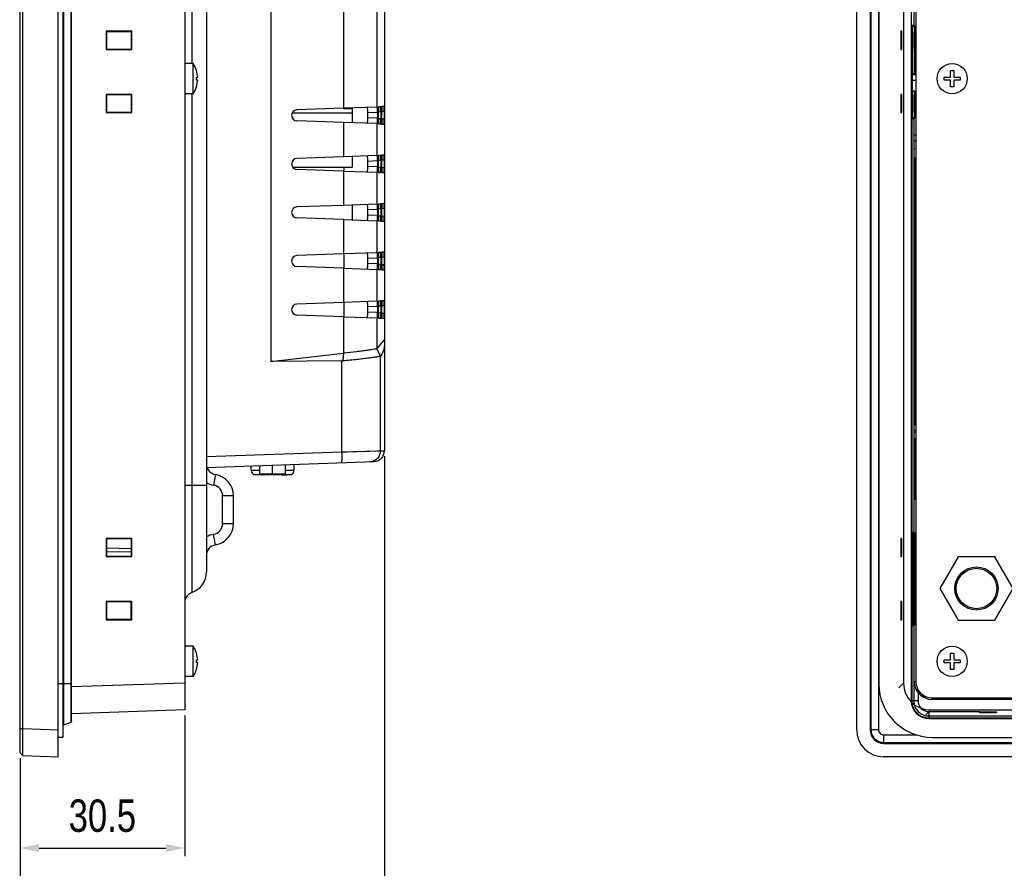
# Model space of a CAD drawing. Header units: millimetres. Extents: x 0 to 1189, y 0 to 841.
# Tile 12 of 28: x 620 to 802, y 317 to 475. Entities that reach past the tile are written whole.
import ezdxf

# ---------------------------------------------------------------- set-up
doc = ezdxf.new("R2010")
doc.units = ezdxf.units.MM
doc.header["$LTSCALE"] = 65.395
doc.header["$PDMODE"] = 3
doc.header["$PDSIZE"] = 8
doc.layers.get('0').update_dxf_attribs({"linetype": 'CONTINUOUS'})
doc.layers.get('Defpoints').update_dxf_attribs({"linetype": 'CONTINUOUS'})
for name, color, linetype in [('D_SUB_09P-SHAPE', 7, 'CONTINUOUS'), ('FR_HOST_COVER-LOCK-SHAPE', 7, 'CONTINUOUS'), ('FRONT_CASE-RC12_-SHAPE', 7, 'CONTINUOUS'), ('GASKET-TOPRC12W_REV01_REA-SHAPE', 7, 'CONTINUOUS'), ('GASKET-TOPRC12W_REV02_-SHAPE', 7, 'CONTINUOUS'), ('ISO7045-M3X5-4_8-SHAPE', 7, 'CONTINUOUS'), ('REAR_CASE-RC12-SHAPE', 7, 'CONTINUOUS'), ('REAR_COVER_RC1200WD-SHAPE', 7, 'CONTINUOUS'), ('SMPS_TOPRC_RC1-SHAPE', 7, 'CONTINUOUS'), ('STANDOFF_NTHRU_M8_-SHAPE', 7, 'CONTINUOUS'), ('TOPRC1200-DIM', 7, 'CONTINUOUS')]:
    doc.layers.add(name, color=color, linetype=linetype)
doc.styles.get("Standard").update_dxf_attribs({"font": 'malgun.ttf'})
doc.styles.add('TEXTSTYLE_1', font='gdt', dxfattribs={"width": 0.8})
doc.dimstyles.new('DIMSTYLE_2', dxfattribs={"dimtxt": 3.5, "dimasz": 3.5, "dimexe": 1.5, "dimexo": 1, "dimgap": 0.875, "dimtad": 1, "dimdec": 5, "dimdsep": 46, "dimtxsty": 'Standard', "dimblk": '_FILLED', "dimblk1": '_FILLED', "dimblk2": '_FILLED', "dimcen": 0.09, "dimadec": 5, "dimazin": 2, "dimtp": 0.3, "dimtm": 0.3, "dimtfac": 1, "dimtdec": 5, "dimtofl": 0, "dimtmove": 0, "dimatfit": 3, "dimldrblk": '_FILLED', "dimfxl": 1, "dimtolj": 1, "dimarcsym": 0})

# ---------------------------------------------------------------- blocks, each defined once
blk = doc.blocks.new('_FILLED')
at = {"color": 0, "linetype": 'ByBlock'}
blk.add_solid([(0, 0), (-1, 0.214), (-1, -0.214)], dxfattribs=at)
blk = doc.blocks.new('*D3')
at = {"layer": 'Defpoints', "color": 0, "linetype": 'Continuous', "transparency": 16777216}
for p in [(650.15, 346.85), (619.65, 338.91), (650.15, 321.26)]:
    blk.add_point(p, dxfattribs=at)
at = {"layer": 'TOPRC1200-DIM', "color": 0, "linetype": 'Continuous', "lineweight": -2, "transparency": 16777216}
for p, q in [((650.15, 345.85), (650.15, 319.76)), ((619.65, 337.91), (619.65, 319.76)), ((623.15, 321.26), (646.65, 321.26))]:
    blk.add_line(p, q, dxfattribs=at)
at = {"layer": 'TOPRC1200-DIM', "color": 0, "linetype": 'Continuous', "lineweight": -2, "transparency": 16777216, "xscale": 3.5, "yscale": 3.5, "zscale": 3.5, "rotation": 180}
blk.add_blockref('_FILLED', (619.65, 321.26), dxfattribs=at)
at = {"layer": 'TOPRC1200-DIM', "color": 0, "linetype": 'Continuous', "lineweight": -2, "transparency": 16777216, "xscale": 3.5, "yscale": 3.5, "zscale": 3.5}
blk.add_blockref('_FILLED', (650.15, 321.26), dxfattribs=at)
at = {"layer": 'TOPRC1200-DIM', "color": 0, "linetype": 'Continuous', "transparency": 16777216, "insert": (634.87, 330.26), "char_height": 6, "attachment_point": 2, "line_spacing_factor": 0.9, "style": 'TEXTSTYLE_1'}
blk.add_mtext('\\A1;30.5', dxfattribs=at)
blk = doc.blocks.new('*D4')
at = {"layer": 'Defpoints', "color": 0, "linetype": 'Continuous', "transparency": 16777216}
for p in [(687.15, 394.89), (619.65, 338.91), (687.15, 298.36)]:
    blk.add_point(p, dxfattribs=at)
at = {"layer": 'TOPRC1200-DIM', "color": 0, "linetype": 'Continuous', "lineweight": -2, "transparency": 16777216}
for p, q in [((687.15, 393.89), (687.15, 296.86)), ((619.65, 337.91), (619.65, 296.86)), ((623.15, 298.36), (683.65, 298.36))]:
    blk.add_line(p, q, dxfattribs=at)
at = {"layer": 'TOPRC1200-DIM', "color": 0, "linetype": 'Continuous', "lineweight": -2, "transparency": 16777216, "xscale": 3.5, "yscale": 3.5, "zscale": 3.5, "rotation": 180}
blk.add_blockref('_FILLED', (619.65, 298.36), dxfattribs=at)
at = {"layer": 'TOPRC1200-DIM', "color": 0, "linetype": 'Continuous', "lineweight": -2, "transparency": 16777216, "xscale": 3.5, "yscale": 3.5, "zscale": 3.5}
blk.add_blockref('_FILLED', (687.15, 298.36), dxfattribs=at)
at = {"layer": 'TOPRC1200-DIM', "color": 0, "linetype": 'Continuous', "transparency": 16777216, "insert": (653.35, 307.36), "char_height": 6, "attachment_point": 2, "line_spacing_factor": 0.9, "style": 'TEXTSTYLE_1'}
blk.add_mtext('\\A1;67.5', dxfattribs=at)

msp = doc.modelspace()

# ---------------------------------------------------------------- linework, layer by layer
at = {"layer": 'D_SUB_09P-SHAPE', "color": 7, "linetype": 'Continuous'}
for p, q in [((670.377886, 392.376886), (670.377886, 391.312508)), ((662.477886, 391.312508), (662.477886, 392.101012)), ((662.477886, 391.312508), (664.082886, 391.312508)), ((662.877886, 390.512508), (669.977886, 390.512508)), ((663.177886, 390.412508), (663.177886, 390.512508)), ((663.198099, 390.412508), (663.198099, 390.512508)), ((663.258737, 390.412508), (663.258737, 390.512508)), ((663.339588, 390.512508), (663.339588, 390.412508)), ((663.400226, 390.412508), (663.400226, 390.512508)), ((663.460865, 390.412508), (663.460865, 390.512508)), ((663.521503, 390.412508), (663.521503, 390.512508)), ((663.541716, 390.412508), (663.541716, 390.512508)), ((663.602354, 390.412508), (663.602354, 390.512508)), ((663.683205, 390.412508), (663.683205, 390.512508)), ((663.784269, 390.412508), (663.784269, 390.512508)), ((663.86512, 390.412508), (663.86512, 390.512508)), ((663.966184, 390.412508), (663.966184, 390.512508)), ((664.047035, 390.412508), (664.047035, 390.512508)), ((664.082886, 390.562508), (664.082886, 392.15706)), ((668.772886, 390.562508), (664.082886, 390.562508)), ((664.107673, 390.412508), (664.107673, 390.512508)), ((664.127886, 390.412508), (664.127886, 390.512508)), ((666.427886, 390.562508), (666.427886, 392.238949)), ((668.077886, 390.412508), (668.077886, 390.512508)), ((668.724694, 390.412508), (668.724694, 390.512508)), ((668.772886, 392.320839), (668.772886, 390.562508)), ((668.772886, 391.312508), (670.377886, 391.312508)), ((668.886396, 390.412508), (668.886396, 390.512508)), ((669.027886, 390.412508), (669.027886, 390.512508)), ((664.127886, 390.412508), (663.177886, 390.412508)), ((668.077886, 390.412508), (669.027886, 390.412508))]:
    msp.add_line(p, q, dxfattribs=at)
for centre, radius, start, end in [((663.477886, 391.312508), 1, 180, 233.13010235), ((666.069725, 390.85811), 1.537173, 191.1292901, 192.9928881), ((669.069725, 390.85811), 1.537173, 191.1292901, 192.9928881), ((669.377886, 391.312508), 1, 306.86989765, 0)]:
    msp.add_arc(centre, radius, start, end, dxfattribs=at)
at = {"layer": 'FR_HOST_COVER-LOCK-SHAPE', "color": 7, "linetype": 'Continuous'}
for p, q in [((619.547886, 361.455401), (619.547886, 354.869614)), ((619.647886, 361.162508), (619.547886, 361.162508)), ((619.647886, 355.162508), (619.547886, 355.162508))]:
    msp.add_line(p, q, dxfattribs=at)
for centre, start, end in [((619.747886, 361.455401), 120.05799439, 180), ((619.747886, 354.869614), 180, 239.94200561)]:
    msp.add_arc(centre, 0.2, start, end, dxfattribs=at)
at = {"layer": 'FRONT_CASE-RC12_-SHAPE', "color": 7, "linetype": 'Continuous'}
for p, q in [((619.647886, 338.906953), (619.647886, 591.318062)), ((626.647886, 338.162508), (626.647886, 592.062508)), ((620.147581, 343.386457), (620.147581, 586.838558)), ((774.667849, 343.159462), (774.667849, 587.065554)), ((777.169372, 587.062507), (777.169372, 343.162509)), ((777.220008, 587.011872), (777.220008, 343.213144)), ((777.320008, 587.011872), (777.320008, 343.213144)), ((778.720008, 587.011872), (778.720008, 343.213144)), ((650.147886, 583.377742), (650.147886, 346.847273)), ((783.352614, 578.380788), (783.352614, 351.844228)), ((785.317849, 473.731541), (785.317849, 550.493474)), ((635.557931, 472.652484), (635.557931, 469.272531)), ((640.330898, 472.6455), (635.557931, 472.652484)), ((635.557931, 472.652484), (635.635002, 472.575395)), ((640.330898, 472.6455), (640.260776, 472.575395)), ((640.330898, 469.279515), (640.330898, 472.6455)), ((782.843122, 472.652484), (782.843122, 469.272531)), ((783.009798, 472.6455), (782.843122, 472.652484)), ((783.009798, 469.279515), (783.009798, 472.6455)), ((784.948815, 473.731541), (784.948815, 456.493474)), ((784.948815, 473.731541), (785.067849, 473.612508)), ((785.317849, 473.731541), (784.948815, 473.731541)), ((785.067849, 464.742102), (785.067849, 473.612508)), ((785.067849, 473.612508), (785.436882, 473.612508)), ((785.436882, 473.612508), (785.317849, 473.731541)), ((785.436882, 464.742102), (785.436882, 473.612508)), ((635.635002, 472.575395), (635.635002, 469.349621)), ((640.260776, 472.575395), (635.635002, 472.575395)), ((640.260776, 469.349621), (640.260776, 472.575395)), ((785.017841, 469.349621), (785.017841, 472.575395)), ((785.017841, 472.575395), (785.050136, 472.575395)), ((785.050136, 472.575395), (785.050136, 469.349621)), ((635.557931, 469.272531), (635.635002, 469.349621)), ((635.557931, 469.272531), (640.330898, 469.279515)), ((635.635002, 469.349621), (640.260776, 469.349621)), ((640.330898, 469.279515), (640.260776, 469.349621)), ((782.843122, 469.272531), (783.009798, 469.279515)), ((785.050136, 469.349621), (785.017841, 469.349621)), ((785.067849, 464.742102), (784.964174, 464.612508)), ((784.964174, 464.612508), (784.964174, 461.612508)), ((784.964174, 464.612508), (785.617849, 464.612508)), ((784.964174, 463.612508), (785.617849, 463.612508)), ((785.436882, 464.742102), (785.067849, 464.742102)), ((785.436882, 464.742102), (785.467849, 464.78081)), ((635.557931, 460.952484), (635.557931, 457.572531)), ((640.330898, 460.9455), (635.557931, 460.952484)), ((635.557931, 460.952484), (635.635002, 460.875395)), ((635.635002, 460.875395), (635.635002, 457.649621)), ((640.260776, 460.875395), (635.635002, 460.875395)), ((640.330898, 460.9455), (640.260776, 460.875395)), ((640.260776, 457.649621), (640.260776, 460.875395)), ((640.330898, 457.579515), (640.330898, 460.9455)), ((782.843122, 460.952484), (782.843122, 457.572531)), ((783.009798, 460.9455), (782.843122, 460.952484)), ((783.009798, 457.579515), (783.009798, 460.9455)), ((784.964174, 461.612508), (785.467849, 461.612508)), ((785.017841, 457.649621), (785.017841, 460.875395)), ((785.017841, 460.875395), (785.050136, 460.875395)), ((785.050136, 460.875395), (785.050136, 457.649621)), ((785.067849, 456.612508), (785.067849, 461.612508)), ((785.436882, 456.612508), (785.436882, 461.612508)), ((635.557931, 457.572531), (635.635002, 457.649621)), ((635.557931, 457.572531), (640.330898, 457.579515)), ((635.635002, 457.649621), (640.260776, 457.649621)), ((640.330898, 457.579515), (640.260776, 457.649621)), ((782.843122, 457.572531), (783.009798, 457.579515)), ((784.948815, 456.493474), (785.067849, 456.612508)), ((784.948815, 456.493474), (785.317849, 456.493474)), ((785.050136, 457.649621), (785.017841, 457.649621)), ((785.436882, 456.612508), (785.067849, 456.612508)), ((785.436882, 456.612508), (785.317849, 456.493474)), ((785.317849, 379.731541), (785.317849, 456.493474)), ((785.333208, 453.362508), (785.467849, 453.53081)), ((785.333208, 450.862508), (785.333208, 453.362508)), ((785.617849, 453.362508), (785.333208, 453.362508)), ((785.617849, 452.362508), (785.333208, 452.362508)), ((785.467849, 450.862508), (785.333208, 450.862508)), ((785.467849, 449.277776), (785.427806, 448.977187)), ((785.427806, 448.977187), (785.427806, 401.047828)), ((785.427806, 448.977187), (785.617849, 448.977187)), ((785.333208, 399.662508), (785.449798, 399.808246)), ((785.333208, 397.162508), (785.333208, 399.662508)), ((785.617849, 399.662508), (785.333208, 399.662508)), ((785.449798, 400.882744), (785.427806, 401.047828)), ((785.427806, 401.047828), (785.617849, 401.047828)), ((785.449798, 400.882744), (785.449798, 399.808246)), ((785.617849, 400.882744), (785.449798, 400.882744)), ((785.617849, 399.808246), (785.449798, 399.808246)), ((785.617849, 398.662508), (785.333208, 398.662508)), ((785.617849, 398.371008), (785.333208, 398.371008)), ((785.449798, 397.162508), (785.333208, 397.162508)), ((785.449798, 397.162508), (785.449798, 385.939061)), ((785.467849, 385.803557), (785.449798, 385.939061)), ((785.449798, 385.939061), (785.617849, 385.939061)), ((784.948815, 379.731541), (784.948815, 362.493474)), ((784.948815, 379.731541), (785.067849, 379.612508)), ((785.317849, 379.731541), (784.948815, 379.731541)), ((785.067849, 362.612508), (785.067849, 379.612508)), ((785.067849, 379.612508), (785.436882, 379.612508)), ((785.436882, 379.612508), (785.317849, 379.731541)), ((785.436882, 362.612508), (785.436882, 379.612508)), ((640.330898, 378.6455), (635.557931, 378.652484)), ((635.557931, 378.652484), (635.635002, 378.575395)), ((635.557931, 378.652484), (635.557931, 375.272531)), ((640.260776, 378.575395), (635.635002, 378.575395)), ((635.635002, 378.575395), (635.635002, 375.349621)), ((640.330898, 378.6455), (640.260776, 378.575395)), ((640.260776, 375.349621), (640.260776, 378.575395)), ((640.330898, 375.279515), (640.330898, 378.6455)), ((782.843122, 378.652484), (782.843122, 375.272531)), ((783.009798, 378.6455), (782.843122, 378.652484)), ((783.009798, 375.279515), (783.009798, 378.6455)), ((785.017841, 375.349621), (785.017841, 378.575395)), ((785.017841, 378.575395), (785.050136, 378.575395)), ((785.050136, 378.575395), (785.050136, 375.349621)), ((640.260776, 376.736469), (635.635002, 376.817213)), ((635.635002, 376.222399), (640.260776, 376.182031)), ((635.557931, 375.272531), (635.635002, 375.349621)), ((635.557931, 375.272531), (640.330898, 375.279515)), ((635.635002, 375.349621), (640.260776, 375.349621)), ((640.330898, 375.279515), (640.260776, 375.349621)), ((782.843122, 375.272531), (783.009798, 375.279515)), ((785.050136, 375.349621), (785.017841, 375.349621)), ((640.330898, 366.9455), (635.557931, 366.952484)), ((635.557931, 366.952484), (635.635002, 366.875395)), ((635.557931, 366.952484), (635.557931, 363.572531)), ((640.260776, 366.875395), (635.635002, 366.875395)), ((635.635002, 366.875395), (635.635002, 363.649621)), ((640.330898, 366.9455), (640.260776, 366.875395)), ((640.260776, 363.649621), (640.260776, 366.875395)), ((640.330898, 363.579515), (640.330898, 366.9455)), ((782.843122, 366.952484), (782.843122, 363.572531)), ((783.009798, 366.9455), (782.843122, 366.952484)), ((783.009798, 363.579515), (783.009798, 366.9455)), ((785.017841, 363.649621), (785.017841, 366.875395)), ((785.017841, 366.875395), (785.050136, 366.875395)), ((785.050136, 366.875395), (785.050136, 363.649621)), ((635.557931, 363.572531), (635.635002, 363.649621)), ((635.557931, 363.572531), (640.330898, 363.579515)), ((635.635002, 363.649621), (640.260776, 363.649621)), ((640.330898, 363.579515), (640.260776, 363.649621)), ((782.843122, 363.572531), (783.009798, 363.579515)), ((785.050136, 363.649621), (785.017841, 363.649621)), ((784.948815, 362.493474), (785.067849, 362.612508)), ((784.948815, 362.493474), (785.317849, 362.493474)), ((785.436882, 362.612508), (785.067849, 362.612508)), ((785.436882, 362.612508), (785.317849, 362.493474)), ((785.317849, 352.112508), (785.317849, 362.493474)), ((650.147886, 351.844228), (629.147713, 351.110885)), ((783.352614, 351.844228), (782.481341, 350.972954)), ((785.317849, 352.112508), (785.480327, 352.112508)), ((785.826284, 350.381603), (786.034338, 350.589657)), ((787.094998, 349.528997), (786.886944, 349.320943)), ((788.617849, 348.812508), (788.617849, 348.986694)), ((1085.117849, 348.812508), (788.617849, 348.812508)), ((797.524374, 348.912995), (797.523304, 348.88236)), ((797.523304, 348.88236), (800.512393, 348.88236)), ((800.511323, 348.912995), (797.524374, 348.912995)), ((800.512393, 348.88236), (800.511323, 348.912995)), ((650.147886, 346.847273), (629.147713, 346.113931)), ((788.349568, 346.847273), (787.478295, 345.976)), ((788.349568, 346.847273), (1085.386129, 346.847273)), ((797.434576, 346.341506), (797.440138, 346.500779)), ((800.601122, 346.341506), (797.434576, 346.341506)), ((797.440138, 346.500779), (800.59556, 346.500779)), ((800.59556, 346.500779), (800.601122, 346.341506)), ((619.647886, 343.386457), (620.147581, 343.386457)), ((620.147581, 343.386457), (626.647886, 343.159462)), ((777.220008, 343.213144), (777.169372, 343.162509)), ((777.220008, 343.213144), (778.720008, 343.213144)), ((779.718485, 340.714667), (779.718485, 342.214667)), ((779.718485, 342.214667), (785.76983, 342.214667)), ((779.718485, 340.714667), (779.66785, 340.664032)), ((779.66785, 340.664032), (1094.067848, 340.664032)), ((779.718485, 340.814667), (1094.017213, 340.814667)), ((779.718485, 340.714667), (1094.017213, 340.714667)), ((619.647886, 338.906953), (620.147581, 338.389503)), ((620.147517, 338.389538), (619.647886, 338.906953)), ((620.147581, 338.389503), (626.647886, 338.162508)), ((1094.070895, 338.162508), (779.664803, 338.162508))]:
    msp.add_line(p, q, dxfattribs=at)
for radius, start, end in [(3.3, 180, 270), (3.284641, 211.80090654, 238.19909346)]:
    msp.add_arc((788.617849, 352.112508), radius, start, end, dxfattribs=at)
for centre, major_axis, ratio, start_param, end_param in [((788.355662, 351.850321), (3.539843, 3.539843), 0.998782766, 2.3568034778, 3.9263818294), ((794.72171, 346.008646), (7.629897, -7.629897), 0.6000097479, -2.6635542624, -2.6249845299), ((782.513987, 358.216369), (-7.629897, 7.629897), 0.6000097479, -3.6582007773, -3.6196310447), ((779.670896, 343.165555), (3.539843, 3.539843), 0.998782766, 2.3568034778, 3.9263818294), ((779.670896, 343.165555), (1.769921, 1.769921), 0.998782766, 2.3568034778, 3.9263818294)]:
    msp.add_ellipse(centre, major_axis=major_axis, ratio=ratio, start_param=start_param, end_param=end_param, dxfattribs=at)
for points, knots in [([(620.147517, 338.389538), (620.145904, 338.391206), (620.14773, 338.4012), (620.144828, 338.418803), (620.14534, 338.450278), (620.144125, 338.492584), (620.143684, 338.547044), (620.142723, 338.642503), (620.141905, 338.790032), (620.141082, 338.999677), (620.14052, 339.251367), (620.140175, 339.542664), (620.140033, 340.001895), (620.14052, 340.651181), (620.141993, 341.502546), (620.144338, 342.426095), (620.146411, 343.062176), (620.147581, 343.386457)], [0, 0, 0, 0, 0.0013930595, 0.0051734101, 0.0113369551, 0.0198729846, 0.0307582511, 0.0439648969, 0.0772177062, 0.1193080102, 0.1698369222, 0.2283184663, 0.2941913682, 0.4455389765, 0.6181223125, 0.8053143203, 1, 1, 1, 1]), ([(779.718485, 340.714667), (779.393448, 340.714667), (778.736449, 340.844836), (777.906347, 341.401003), (777.350179, 342.231107), (777.220008, 342.888102), (777.220008, 343.213144)], [0, 0, 0, 0, 0.2500781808, 0.500001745, 0.7499181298, 1, 1, 1, 1]), ([(777.320008, 343.213144), (777.320008, 342.9011), (777.444964, 342.270393), (777.978888, 341.473547), (778.775734, 340.939623), (779.406441, 340.814667), (779.718485, 340.814667)], [0, 0, 0, 0, 0.2500911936, 0.5, 0.7499088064, 1, 1, 1, 1]), ([(778.720008, 343.213144), (778.720008, 343.083069), (778.771951, 342.820396), (778.994456, 342.489157), (779.325729, 342.26663), (779.588342, 342.214667), (779.718485, 342.214667)], [0, 0, 0, 0, 0.2504177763, 0.5000611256, 0.7494529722, 1, 1, 1, 1])]:
    msp.add_open_spline(points, degree=3, knots=knots, dxfattribs=at)
at = {"layer": 'GASKET-TOPRC12W_REV01_REA-SHAPE', "color": 7, "linetype": 'Continuous'}
for p, q in [((627.547886, 585.520613), (627.547886, 341.762508)), ((627.679482, 584.668935), (627.679482, 344.05608)), ((629.01629, 584.093912), (629.01629, 344.542639)), ((629.147713, 344.731084), (629.147713, 583.993877)), ((778.767849, 577.012508), (778.767849, 351.712508)), ((629.147713, 351.712508), (626.647886, 351.712508)), ((629.01629, 344.542639), (627.679482, 344.05608)), ((627.547886, 341.762508), (626.647886, 341.762508)), ((788.717849, 341.762508), (1085.017849, 341.762508))]:
    msp.add_line(p, q, dxfattribs=at)
msp.add_arc((788.717849, 351.712508), 9.95, 180, 270, dxfattribs=at)
for points in [[(627.584055, 343.982857), (627.561058, 343.950014), (627.547886, 343.908236), (627.547886, 343.868142)], [(627.679482, 344.05608), (627.641806, 344.042367), (627.607052, 344.0157), (627.584055, 343.982857)]]:
    msp.add_open_spline(points, degree=3, dxfattribs=at)
msp.add_open_spline([(629.147713, 344.731084), (629.147702, 344.690942), (629.122759, 344.608526), (629.054047, 344.556381), (629.01629, 344.542639)], degree=3, knots=[0, 0, 0, 0, 0.4997618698, 1, 1, 1, 1], dxfattribs=at)
at = {"layer": 'GASKET-TOPRC12W_REV02_-SHAPE', "color": 7, "linetype": 'Continuous'}
for p, q in [((784.762098, 586.662508), (784.762098, 348.562508)), ((784.86861, 461.612508), (784.86861, 348.562508)), ((785.237458, 397.162508), (785.237458, 348.562508)), ((786.053528, 350.559552), (786.053528, 348.562508)), ((786.053528, 348.562508), (784.762098, 348.562508)), ((788.067849, 346.548187), (788.067849, 345.256757)), ((788.067849, 346.548187), (797.440138, 346.548187)), ((788.067849, 345.732117), (1093.667849, 345.732117)), ((788.067849, 345.363269), (1093.667849, 345.363269)), ((788.067849, 345.256757), (1093.667849, 345.256757))]:
    msp.add_line(p, q, dxfattribs=at)
for radius in [3.30575, 3.199239, 2.83039, 2.014321]:
    msp.add_arc((788.067849, 348.562508), radius, 180, 270, dxfattribs=at)
at = {"layer": 'ISO7045-M3X5-4_8-SHAPE', "color": 7, "linetype": 'Continuous'}
for p, q in [((651.699357, 466.662508), (650.147886, 466.662508)), ((651.699357, 461.062508), (651.699357, 466.662508)), ((652.317146, 465.362508), (652.326596, 465.362508)), ((792.067849, 464.162508), (792.067849, 465.362508)), ((792.067849, 465.362508), (792.667849, 465.362508)), ((792.667849, 465.362508), (792.667849, 464.162508)), ((652.317146, 464.162508), (652.538861, 464.162508)), ((652.538861, 463.562508), (652.317146, 463.562508)), ((790.867849, 463.562508), (790.867849, 464.162508)), ((790.867849, 464.162508), (792.067849, 464.162508)), ((792.067849, 463.562508), (790.867849, 463.562508)), ((792.067849, 462.362508), (792.067849, 463.562508)), ((792.667849, 464.162508), (793.867849, 464.162508)), ((792.667849, 463.562508), (792.667849, 462.362508)), ((793.867849, 463.562508), (792.667849, 463.562508)), ((793.867849, 464.162508), (793.867849, 463.562508)), ((652.326596, 462.362508), (652.317146, 462.362508)), ((792.667849, 462.362508), (792.067849, 462.362508)), ((651.699357, 461.062508), (650.147886, 461.062508)), ((651.699357, 358.662508), (650.147886, 358.662508)), ((651.699357, 353.062508), (651.699357, 358.662508)), ((652.317146, 357.362508), (652.326596, 357.362508)), ((652.317146, 356.162508), (652.538861, 356.162508)), ((790.867849, 355.562508), (790.867849, 356.162508)), ((790.867849, 356.162508), (792.067849, 356.162508)), ((792.067849, 356.162508), (792.067849, 357.362508)), ((792.067849, 357.362508), (792.667849, 357.362508)), ((792.667849, 357.362508), (792.667849, 356.162508)), ((792.667849, 356.162508), (793.867849, 356.162508)), ((793.867849, 356.162508), (793.867849, 355.562508)), ((652.538861, 355.562508), (652.317146, 355.562508)), ((652.326596, 354.362508), (652.317146, 354.362508)), ((792.067849, 355.562508), (790.867849, 355.562508)), ((792.067849, 354.362508), (792.067849, 355.562508)), ((792.667849, 354.362508), (792.067849, 354.362508)), ((792.667849, 355.562508), (792.667849, 354.362508)), ((793.867849, 355.562508), (792.667849, 355.562508)), ((651.699357, 353.062508), (650.147886, 353.062508))]:
    msp.add_line(p, q, dxfattribs=at)
for centre in [(792.367849, 463.862508), (792.367849, 355.862508)]:
    msp.add_circle(centre, 2.8, dxfattribs=at)
for centre, radius, start, end in [((647.556894, 463.862508), 5, 17.45760312, 34.05579774), ((647.556894, 463.862508), 4.990992, 3.44602869, 17.4901275), ((647.556894, 463.862508), 4.769696, 356.39388186, 3.60611814), ((647.556894, 463.862508), 4.990992, 342.5098725, 356.55397131), ((647.556894, 463.862508), 5, 325.94420226, 342.54239688), ((647.556894, 355.862508), 5, 17.45760312, 34.05579774), ((647.556894, 355.862508), 4.990992, 3.44602869, 17.4901275), ((647.556894, 355.862508), 4.769696, 356.39388186, 3.60611814), ((647.556894, 355.862508), 5, 325.94420226, 342.54239688), ((647.556894, 355.862508), 4.990992, 342.5098725, 356.55397131)]:
    msp.add_arc(centre, radius, start, end, dxfattribs=at)
at = {"layer": 'REAR_CASE-RC12-SHAPE', "color": 7, "linetype": 'Continuous'}
for p, q in [((785.617849, 578.112508), (785.617849, 352.112508)), ((651.481219, 569.155089), (651.481219, 466.662508)), ((654.147886, 565.383853), (654.147886, 372.418296)), ((651.481219, 461.062508), (651.481219, 368.64706)), ((655.814552, 390.490481), (655.481219, 388.518455)), ((654.147886, 388.427228), (650.147886, 388.427212)), ((659.147886, 386.546428), (657.147886, 386.546428)), ((657.147886, 381.378587), (657.147886, 386.546428)), ((659.147886, 381.378587), (659.147886, 386.546428)), ((659.147886, 381.378587), (657.147886, 381.378587)), ((655.814552, 377.434534), (655.481219, 379.406561)), ((788.617849, 349.112508), (1085.117849, 349.112508))]:
    msp.add_line(p, q, dxfattribs=at)
msp.add_circle((796.867849, 369.362508), 4, dxfattribs=at)
for centre, radius, start, end in [((656.147886, 392.462508), 2, 198.94233559, 260.40593177), ((656.147886, 392.462508), 4, 239.97762033, 260.40593177), ((655.147886, 386.546428), 4, 0, 80.40593177), ((655.147886, 386.546428), 2, 0, 80.40593177), ((655.147886, 381.378587), 2, 279.59406823, 0), ((655.147886, 381.378587), 4, 279.59406823, 0), ((656.147886, 375.462508), 4, 99.59406823, 120.02237967), ((656.147886, 375.462508), 2, 99.59406823, 180), ((650.147886, 372.418296), 4, 289.47122063, 360), ((652.147886, 366.761441), 2, 109.47122063, 180), ((788.617849, 352.112508), 3, 180, 270)]:
    msp.add_arc(centre, radius, start, end, dxfattribs=at)
at = {"layer": 'REAR_COVER_RC1200WD-SHAPE', "color": 7, "linetype": 'Continuous'}
for p, q in [((687.147886, 539.866475), (687.147886, 394.893885)), ((666.07432, 532.284497), (666.074496, 411.455825)), ((679.587538, 482.739219), (679.587026, 458.385779)), ((685.744548, 482.524208), (685.744415, 458.600798)), ((679.587026, 458.385779), (670.933949, 458.083606)), ((685.744433, 458.6008), (679.588592, 458.385833)), ((685.744415, 458.600798), (685.832464, 458.603874)), ((686.083017, 458.688065), (686.447314, 458.719937)), ((686.693465, 458.741473), (687.060491, 458.773583)), ((685.857958, 457.605374), (684.044999, 457.542064)), ((684.044999, 456.582952), (684.044999, 457.542064)), ((685.857953, 456.519642), (684.044999, 456.582952)), ((685.857958, 457.605374), (685.857953, 456.519642)), ((686.057667, 456.435362), (686.057674, 457.689653)), ((686.472754, 456.399047), (686.057667, 456.435362)), ((686.472761, 457.725969), (686.057674, 457.689653)), ((686.472761, 457.725969), (686.472754, 456.399047)), ((686.668115, 456.381955), (686.668121, 457.743061)), ((687.08593, 456.345401), (686.668115, 456.381955)), ((687.085937, 457.779615), (686.668121, 457.743061)), ((687.085937, 457.779615), (687.08593, 456.345401)), ((679.58697, 455.739238), (670.933949, 456.041409)), ((679.58697, 455.739238), (679.586837, 449.385773)), ((685.744423, 455.524216), (679.588842, 455.739173)), ((685.744398, 455.524219), (685.744365, 449.600794)), ((685.744398, 455.524219), (685.832449, 455.521142)), ((686.447297, 455.40508), (686.083001, 455.436951)), ((687.060473, 455.351434), (686.693448, 455.383544)), ((679.586837, 449.385773), (670.933949, 449.083606)), ((685.744404, 449.600799), (679.589444, 449.385863)), ((685.744365, 449.600794), (685.832419, 449.603873)), ((686.082972, 449.688061), (686.447268, 449.719933)), ((686.69342, 449.741469), (687.060445, 449.773579)), ((679.647886, 447.436534), (679.647886, 446.739244)), ((685.857913, 448.605372), (684.044999, 448.542064)), ((684.044999, 447.582952), (684.044999, 448.542064)), ((685.857907, 447.519644), (684.044999, 447.582952)), ((685.857913, 448.605372), (685.857907, 447.519644)), ((686.057622, 447.435366), (686.057628, 448.689649)), ((686.472708, 447.399051), (686.057622, 447.435366)), ((686.472715, 448.725965), (686.057628, 448.689649)), ((686.472715, 448.725965), (686.472708, 447.399051)), ((686.668069, 447.381959), (686.668076, 448.743057)), ((687.085885, 447.345405), (686.668069, 447.381959)), ((687.085892, 448.779611), (686.668076, 448.743057)), ((687.085892, 448.779611), (687.085885, 447.345405)), ((679.586781, 446.739244), (670.933949, 447.041409)), ((679.586781, 446.739244), (679.586647, 440.385767)), ((679.589695, 446.739144), (685.832403, 446.521143)), ((685.744348, 446.524223), (685.744315, 440.60079)), ((686.447252, 446.405084), (686.082956, 446.436955)), ((687.060428, 446.351438), (686.693403, 446.383548)), ((679.586647, 440.385767), (670.933949, 440.083606)), ((685.744375, 440.600798), (679.590297, 440.385893)), ((685.744315, 440.60079), (685.832373, 440.603871)), ((686.082927, 440.688058), (686.447223, 440.719929)), ((687.085846, 439.779607), (686.668031, 439.743053)), ((686.693374, 440.741465), (687.0604, 440.773575)), ((687.085846, 439.779607), (687.085839, 438.345409)), ((679.586591, 437.739251), (670.933949, 438.041409)), ((685.857867, 439.60537), (684.044999, 439.542064)), ((684.044999, 438.582952), (684.044999, 439.542064)), ((685.857862, 438.519645), (684.044999, 438.582952)), ((685.857867, 439.60537), (685.857862, 438.519645)), ((686.057577, 438.43537), (686.057583, 439.689646)), ((686.472663, 438.399055), (686.057577, 438.43537)), ((686.47267, 439.725961), (686.057583, 439.689646)), ((686.47267, 439.725961), (686.472663, 438.399055)), ((686.668024, 438.381963), (686.668031, 439.743053)), ((687.085839, 438.345409), (686.668024, 438.381963)), ((679.586591, 437.739251), (679.586458, 431.38576)), ((679.590547, 437.739114), (685.832358, 437.521145)), ((685.744298, 437.524227), (685.744265, 431.600786)), ((686.447206, 437.405088), (686.08291, 437.436959)), ((687.060382, 437.351442), (686.693357, 437.383552)), ((679.586458, 431.38576), (670.933949, 431.083606)), ((685.744347, 431.600797), (679.591149, 431.385923)), ((679.647886, 431.38576), (679.647886, 428.739257)), ((685.744265, 431.600786), (685.832328, 431.603869)), ((686.057531, 429.435374), (686.057538, 430.689642)), ((686.472624, 430.725957), (686.057538, 430.689642)), ((686.082881, 431.688054), (686.447177, 431.719925)), ((686.472624, 430.725957), (686.472617, 429.399059)), ((686.667979, 429.381967), (686.667985, 430.743049)), ((687.085801, 430.779603), (686.667985, 430.743049)), ((686.693329, 431.741461), (687.060354, 431.773571)), ((687.085801, 430.779603), (687.085793, 429.345413)), ((679.586402, 428.739257), (670.933949, 429.041409)), ((685.857822, 430.605369), (684.044999, 430.542064)), ((684.044999, 429.582952), (684.044999, 430.542064)), ((685.857817, 429.519647), (684.044999, 429.582952)), ((685.857822, 430.605369), (685.857817, 429.519647)), ((686.472617, 429.399059), (686.057531, 429.435374)), ((687.085793, 429.345413), (686.667979, 429.381967)), ((679.586402, 428.739257), (679.586268, 422.385754)), ((679.5914, 428.739084), (685.832312, 428.521147)), ((685.744248, 428.524231), (685.744215, 422.600782)), ((686.447161, 428.405092), (686.082865, 428.436963)), ((687.060337, 428.351446), (686.693312, 428.383556)), ((679.586268, 422.385754), (670.933949, 422.083606)), ((685.744318, 422.600796), (679.592001, 422.385952)), ((679.647886, 422.385754), (679.647886, 419.739263)), ((685.857777, 421.605367), (684.044999, 421.542064)), ((684.044999, 420.582952), (684.044999, 421.542064)), ((685.744215, 422.600782), (685.832282, 422.603868)), ((685.857777, 421.605367), (685.857771, 420.519648)), ((686.057486, 420.435378), (686.057492, 421.689638)), ((686.472579, 421.725953), (686.057492, 421.689638)), ((686.082836, 422.68805), (686.447132, 422.719921)), ((686.472579, 421.725953), (686.472572, 420.399063)), ((686.667933, 420.381971), (686.66794, 421.743045)), ((687.085755, 421.779599), (686.66794, 421.743045)), ((686.693284, 422.741457), (687.060308, 422.773567)), ((687.085755, 421.779599), (687.085748, 420.345417)), ((679.586213, 419.739263), (670.933949, 420.041409)), ((679.586213, 419.739263), (679.585913, 412.964897)), ((679.592252, 419.739054), (685.832267, 419.521148)), ((685.857771, 420.519648), (684.044999, 420.582952)), ((686.472572, 420.399063), (686.057486, 420.435378)), ((687.085748, 420.345417), (686.667933, 420.381971)), ((685.744198, 419.524234), (685.744174, 413.819129)), ((686.447115, 419.405096), (686.08282, 419.436967)), ((687.060291, 419.35145), (686.693267, 419.38356)), ((687.147841, 415.509992), (685.744227, 413.819183)), ((666.027238, 411.455644), (679.585391, 412.964863)), ((679.585391, 412.964863), (679.451874, 411.565134)), ((686.404005, 412.450223), (685.74425, 413.819123)), ((686.404337, 394.867963), (686.404337, 412.450652)), ((679.245515, 411.556712), (666.074496, 411.455825)), ((679.245515, 394.680469), (679.245515, 411.556712)), ((654.147886, 393.804041), (679.245515, 394.680469)), ((679.245515, 394.680468), (686.404337, 394.867963)), ((683.743241, 394.798195), (684.415427, 394.815873)), ((686.404337, 394.867963), (687.147886, 394.893885)), ((654.147886, 391.810122), (685.217685, 392.895104))]:
    msp.add_line(p, q, dxfattribs=at)
for points in [[(679.245515, 394.680468), (680.260551, 394.707228), (681.22912, 394.732424), (682.13608, 394.756164)], [(685.430568, 394.84246), (685.802271, 394.852315), (686.094972, 394.85986), (686.304996, 394.865073), (686.404337, 394.867963)]]:
    msp.add_lwpolyline(points, dxfattribs=at)
for centre, radius, start, end in [((670.969607, 457.062508), 1.021721, 92, 268), ((670.969607, 448.062508), 1.021721, 92, 268), ((670.969607, 439.062508), 1.021721, 92, 268), ((670.969607, 430.062508), 1.021721, 92, 268), ((670.969607, 421.062508), 1.021721, 92, 268), ((679.221682, 414.67328), 3.116659, 270.43812786, 274.23563597), ((685.147886, 394.893885), 2, 272, 0)]:
    msp.add_arc(centre, radius, start, end, dxfattribs=at)
for centre, major_axis, ratio, start_param, end_param in [((685.832428, 457.603263), (0.000059, 1.000611), 0.0255146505, -1.568685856, 0.0008924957), ((686.083206, 457.684262), (-0.000132, 1.003806), 0.0254352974, 0.0022219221, 1.5654220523), ((686.447114, 457.7161), (0.000257, 1.00384), 0.0255472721, -1.5609584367, 0.0022416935), ((686.693654, 457.737669), (-0.000132, 1.003806), 0.0254352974, 0.0022219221, 1.5654220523), ((687.060291, 457.769746), (0.000257, 1.00384), 0.0255472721, -1.5609584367, 0.0022416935), ((685.832423, 456.521752), (-0.000049, 1.000611), 0.0255146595, -3.1424848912, -1.5729065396), ((686.0832, 456.440754), (0.000142, 1.003805), 0.0254353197, -4.7070144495, -3.1438143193), ((686.447107, 456.408916), (-0.000247, 1.003839), 0.0255472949, -3.1438340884, -1.5806339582), ((686.693647, 456.387347), (0.000142, 1.003805), 0.0254353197, -4.7070144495, -3.1438143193), ((687.060284, 456.35527), (-0.000247, 1.003839), 0.0255472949, -3.1438340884, -1.5806339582), ((685.832383, 448.603262), (0.000059, 1.000611), 0.0255146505, -1.568685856, 0.0008924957), ((686.083161, 448.684258), (-0.000132, 1.003806), 0.0254352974, 0.0022219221, 1.5654220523), ((686.447068, 448.716096), (0.000257, 1.00384), 0.0255472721, -1.5609584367, 0.0022416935), ((686.693609, 448.737665), (-0.000132, 1.003806), 0.0254352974, 0.0022219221, 1.5654220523), ((687.060245, 448.769742), (0.000257, 1.00384), 0.0255472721, -1.5609584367, 0.0022416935), ((685.832377, 447.521754), (-0.000049, 1.000611), 0.0255146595, -3.1424848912, -1.5729065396), ((686.083155, 447.440758), (0.000142, 1.003805), 0.0254353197, -4.7070144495, -3.1438143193), ((686.447062, 447.40892), (-0.000247, 1.003839), 0.0255472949, -3.1438340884, -1.5806339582), ((686.693602, 447.387351), (0.000142, 1.003805), 0.0254353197, -4.7070144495, -3.1438143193), ((687.060238, 447.355274), (-0.000247, 1.003839), 0.0255472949, -3.1438340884, -1.5806339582), ((685.832337, 439.60326), (0.000059, 1.000611), 0.0255146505, -1.568685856, 0.0008924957), ((686.083116, 439.684254), (-0.000132, 1.003806), 0.0254352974, 0.0022219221, 1.5654220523), ((686.447023, 439.716092), (0.000257, 1.00384), 0.0255472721, -1.5609584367, 0.0022416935), ((686.693563, 439.737661), (-0.000132, 1.003806), 0.0254352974, 0.0022219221, 1.5654220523), ((687.0602, 439.769738), (0.000257, 1.00384), 0.0255472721, -1.5609584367, 0.0022416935), ((685.832332, 438.521755), (-0.000049, 1.000611), 0.0255146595, -3.1424848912, -1.5729065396), ((686.083109, 438.440762), (0.000142, 1.003805), 0.0254353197, -4.7070144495, -3.1438143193), ((686.447016, 438.408924), (-0.000247, 1.003839), 0.0255472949, -3.1438340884, -1.5806339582), ((686.693556, 438.387355), (0.000142, 1.003805), 0.0254353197, -4.7070144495, -3.1438143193), ((687.060192, 438.355278), (-0.000247, 1.003839), 0.0255472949, -3.1438340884, -1.5806339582), ((685.832292, 430.603259), (0.000059, 1.000611), 0.0255146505, -1.568685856, 0.0008924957), ((686.08307, 430.68425), (-0.000132, 1.003806), 0.0254352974, 0.0022219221, 1.5654220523), ((686.446977, 430.716088), (0.000257, 1.00384), 0.0255472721, -1.5609584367, 0.0022416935), ((686.693518, 430.737657), (-0.000132, 1.003806), 0.0254352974, 0.0022219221, 1.5654220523), ((687.060154, 430.769734), (0.000257, 1.00384), 0.0255472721, -1.5609584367, 0.0022416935), ((685.832286, 429.521757), (-0.000049, 1.000611), 0.0255146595, -3.1424848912, -1.5729065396), ((686.083064, 429.440766), (0.000142, 1.003805), 0.0254353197, -4.7070144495, -3.1438143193), ((686.446971, 429.408928), (-0.000247, 1.003839), 0.0255472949, -3.1438340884, -1.5806339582), ((686.693511, 429.387359), (0.000142, 1.003805), 0.0254353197, -4.7070144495, -3.1438143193), ((687.060147, 429.355282), (-0.000247, 1.003839), 0.0255472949, -3.1438340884, -1.5806339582), ((685.832246, 421.603257), (0.000059, 1.000611), 0.0255146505, -1.568685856, 0.0008924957), ((686.083025, 421.684246), (-0.000132, 1.003806), 0.0254352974, 0.0022219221, 1.5654220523), ((686.446932, 421.716084), (0.000257, 1.00384), 0.0255472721, -1.5609584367, 0.0022416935), ((686.693473, 421.737654), (-0.000132, 1.003806), 0.0254352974, 0.0022219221, 1.5654220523), ((687.060109, 421.76973), (0.000257, 1.00384), 0.0255472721, -1.5609584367, 0.0022416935), ((685.832241, 420.521759), (-0.000049, 1.000611), 0.0255146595, -3.1424848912, -1.5729065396), ((686.083019, 420.44077), (0.000142, 1.003805), 0.0254353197, -4.7070144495, -3.1438143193), ((686.446925, 420.408932), (-0.000247, 1.003839), 0.0255472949, -3.1438340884, -1.5806339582), ((686.693466, 420.387362), (0.000142, 1.003805), 0.0254353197, -4.7070144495, -3.1438143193), ((687.060101, 420.355286), (-0.000247, 1.003839), 0.0255472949, -3.1438340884, -1.5806339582)]:
    msp.add_ellipse(centre, major_axis=major_axis, ratio=ratio, start_param=start_param, end_param=end_param, dxfattribs=at)
for points, knots in [([(684.044999, 457.542064), (684.044999, 457.669579), (684.043223, 457.904284), (684.039146, 458.183906), (684.030727, 458.359948), (684.02868, 458.458114), (684.018019, 458.501064), (684.01951, 458.540564), (684.012843, 458.540332)], [0, 0, 0, 0, 0.3825611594, 0.7067166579, 0.8308302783, 0.9231669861, 0.9799869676, 1, 1, 1, 1]), ([(684.012843, 455.584684), (684.019508, 455.584451), (684.018021, 455.623939), (684.028675, 455.666873), (684.030725, 455.764998), (684.039143, 455.941015), (684.043223, 456.22066), (684.044999, 456.455403), (684.044999, 456.582952)], [0, 0, 0, 0, 0.0200079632, 0.076811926, 0.1691018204, 0.2931682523, 0.6173392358, 1, 1, 1, 1]), ([(684.044999, 448.542064), (684.044999, 448.669579), (684.043223, 448.904284), (684.039146, 449.183906), (684.030727, 449.359948), (684.02868, 449.458114), (684.018019, 449.501064), (684.01951, 449.540564), (684.012843, 449.540332)], [0, 0, 0, 0, 0.3825611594, 0.7067166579, 0.8308302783, 0.9231669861, 0.9799869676, 1, 1, 1, 1]), ([(684.012843, 446.584684), (684.019508, 446.584451), (684.018021, 446.623939), (684.028675, 446.666873), (684.030725, 446.764998), (684.039143, 446.941015), (684.043223, 447.22066), (684.044999, 447.455403), (684.044999, 447.582952)], [0, 0, 0, 0, 0.0200079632, 0.076811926, 0.1691018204, 0.2931682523, 0.6173392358, 1, 1, 1, 1]), ([(684.044999, 439.542064), (684.044999, 439.669579), (684.043223, 439.904284), (684.039146, 440.183906), (684.030727, 440.359948), (684.02868, 440.458114), (684.018019, 440.501064), (684.01951, 440.540564), (684.012843, 440.540332)], [0, 0, 0, 0, 0.3825611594, 0.7067166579, 0.8308302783, 0.9231669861, 0.9799869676, 1, 1, 1, 1]), ([(684.012843, 437.584684), (684.019508, 437.584451), (684.018021, 437.623939), (684.028675, 437.666873), (684.030725, 437.764998), (684.039143, 437.941015), (684.043223, 438.22066), (684.044999, 438.455403), (684.044999, 438.582952)], [0, 0, 0, 0, 0.0200079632, 0.076811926, 0.1691018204, 0.2931682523, 0.6173392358, 1, 1, 1, 1]), ([(684.044999, 430.542064), (684.044999, 430.669579), (684.043223, 430.904284), (684.039146, 431.183906), (684.030727, 431.359948), (684.02868, 431.458114), (684.018019, 431.501064), (684.01951, 431.540564), (684.012843, 431.540332)], [0, 0, 0, 0, 0.3825611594, 0.7067166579, 0.8308302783, 0.9231669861, 0.9799869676, 1, 1, 1, 1]), ([(684.012843, 428.584684), (684.019508, 428.584451), (684.018021, 428.623939), (684.028675, 428.666873), (684.030725, 428.764998), (684.039143, 428.941015), (684.043223, 429.22066), (684.044999, 429.455403), (684.044999, 429.582952)], [0, 0, 0, 0, 0.0200079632, 0.076811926, 0.1691018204, 0.2931682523, 0.6173392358, 1, 1, 1, 1]), ([(684.044999, 421.542064), (684.044999, 421.669579), (684.043223, 421.904284), (684.039146, 422.183906), (684.030727, 422.359948), (684.02868, 422.458114), (684.018019, 422.501064), (684.01951, 422.540564), (684.012843, 422.540332)], [0, 0, 0, 0, 0.3825611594, 0.7067166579, 0.8308302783, 0.9231669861, 0.9799869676, 1, 1, 1, 1]), ([(684.012843, 419.584684), (684.019508, 419.584451), (684.018021, 419.623939), (684.028675, 419.666873), (684.030725, 419.764998), (684.039143, 419.941015), (684.043223, 420.22066), (684.044999, 420.455403), (684.044999, 420.582952)], [0, 0, 0, 0, 0.0200079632, 0.076811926, 0.1691018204, 0.2931682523, 0.6173392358, 1, 1, 1, 1]), ([(687.147886, 414.729728), (687.147886, 414.518732), (687.09105, 413.715338), (686.789085, 412.906344), (686.404337, 412.450652)], [0, 0, 0, 0, 0.2613309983, 1, 1, 1, 1]), ([(686.404337, 412.450125), (686.391075, 412.433347), (686.328565, 412.410558), (686.213978, 412.374745), (686.03459, 412.336203), (685.683897, 412.269674), (685.107172, 412.179269), (684.266302, 412.063111), (683.245895, 411.934314), (681.622044, 411.750757), (680.339456, 411.630403), (679.449967, 411.565558)], [0, 0, 0, 0, 0.0091385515, 0.0266035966, 0.052549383, 0.0868517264, 0.1794874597, 0.3016888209, 0.4496864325, 0.6189105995, 1, 1, 1, 1]), ([(685.743487, 413.819129), (685.732849, 413.806716), (685.680686, 413.791691), (685.584844, 413.762746), (685.430039, 413.731236), (685.123617, 413.673445), (684.615849, 413.593349), (683.87272, 413.4866), (682.96727, 413.366452), (681.521034, 413.184729), (680.378328, 413.054473), (679.586054, 412.964897)], [0, 0, 0, 0, 0.0078826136, 0.0244042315, 0.049604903, 0.0833103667, 0.1751713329, 0.2971404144, 0.4454538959, 0.6155395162, 1, 1, 1, 1]), ([(679.245515, 394.680469), (679.254297, 394.42619), (679.261588, 393.956232), (679.245432, 393.400862), (679.215679, 393.042782), (679.186093, 392.854537), (679.16112, 392.745488), (679.124861, 392.682337), (679.106257, 392.681688)], [0, 0, 0, 0, 0.3771122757, 0.6972425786, 0.8205187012, 0.9132333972, 0.972408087, 1, 1, 1, 1]), ([(686.404337, 394.867963), (686.404358, 394.368532), (685.997803, 393.330015), (684.974285, 392.886604), (684.475373, 392.869182)], [0, 0, 0, 0, 0.5001075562, 1, 1, 1, 1])]:
    msp.add_open_spline(points, degree=3, knots=knots, dxfattribs=at)
at = {"layer": 'SMPS_TOPRC_RC1-SHAPE', "color": 7, "linetype": 'Continuous'}
for p, q in [((679.587026, 458.311534), (681.147886, 458.311534)), ((681.147886, 458.440285), (681.147886, 455.68473)), ((670.069971, 457.536534), (681.147886, 457.536534)), ((681.147886, 449.440285), (681.147886, 447.436534)), ((670.162709, 447.436534), (681.147886, 447.436534)), ((681.147886, 440.440285), (681.147886, 437.68473))]:
    msp.add_line(p, q, dxfattribs=at)
at = {"layer": 'STANDOFF_NTHRU_M8_-SHAPE', "color": 7, "linetype": 'Continuous'}
for p, q in [((793.462774, 375.248548), (790.067851, 369.356646)), ((800.262771, 375.254409), (793.462774, 375.248548)), ((803.667846, 369.368369), (800.262771, 375.254409)), ((790.067851, 369.356646), (793.472926, 363.470606)), ((800.272923, 363.476468), (803.667846, 369.368369)), ((640.147886, 366.875395), (640.147886, 363.862508)), ((640.147886, 363.862508), (640.260776, 363.862508)), ((793.472926, 363.470606), (800.272923, 363.476468))]:
    msp.add_line(p, q, dxfattribs=at)
msp.add_circle((796.867849, 369.362508), 3.75, dxfattribs=at)

# ---------------------------------------------------------------- dimensions: what is measured, and where the dimension line sits
at = {"layer": 'TOPRC1200-DIM', "color": 2, "linetype": 'Continuous'}
for base, p2, picture, middle in [((687.147886, 298.358164), (687.147886, 394.893885), '*D4', (653.35325, 298.358164)), ((650.147886, 321.25755), (650.147886, 346.847273), '*D3', (634.872733, 321.25755))]:
    dim = msp.add_linear_dim(base=base, p1=(619.647886, 338.906953), p2=p2, dimstyle='DIMSTYLE_2', override={"dimtxt": 6, "dimgap": 1, "dimtxsty": 'TEXTSTYLE_1'}, dxfattribs=at)
    dim.commit()
    dim.dimension.update_dxf_attribs({"geometry": picture, "text_midpoint": middle, "dimtype": 160})

doc.saveas('drawing.dxf')
